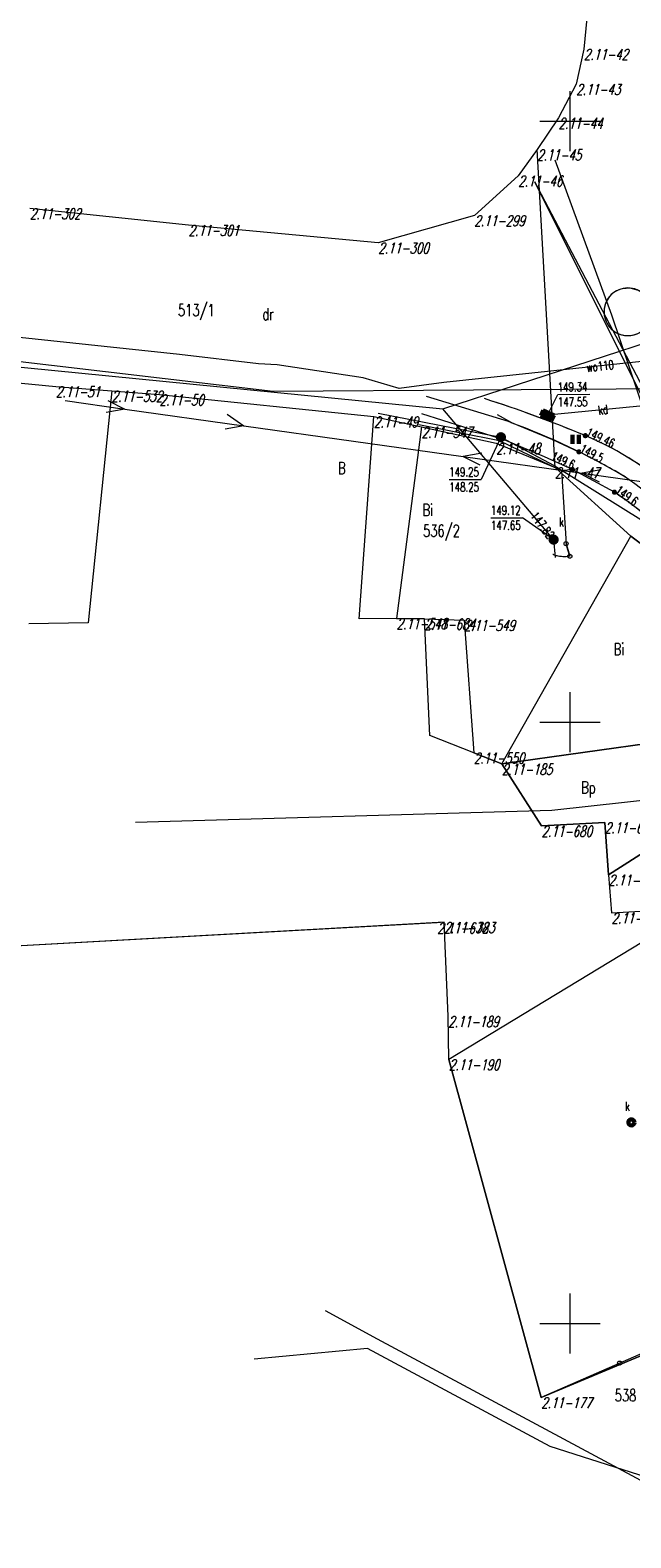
# Model space of a CAD drawing. Header units: metres. Extents: x 7582703 to 7587334, y 6019078 to 6022350.
# Tile 55 of 88: x 7584505 to 7584555, y 6021032 to 6021158. Entities that reach past the tile are written whole.
import ezdxf
from ezdxf.enums import TextEntityAlignment as Align

# ---------------------------------------------------------------- set-up
doc = ezdxf.new("R2010")
doc.units = ezdxf.units.M
doc.header["$MEASUREMENT"] = 0
doc.linetypes.add('EGDE', pattern=[0])
doc.layers.get('0').update_dxf_attribs({"color": 250, "linetype": 'CONTINUOUS', "lineweight": 100})
doc.layers.add('Dzialki', color=7, linetype='EGDE', lineweight=60)
doc.styles.get("Standard").update_dxf_attribs({"font": 'Simplex.SHX', "width": 0.75})

# ---------------------------------------------------------------- blocks, each defined once
blk = doc.blocks.new('1_OTRN')
at = {"linetype": 'Continuous'}
blk.add_circle((0, 0), 0.045, dxfattribs=at)
blk = doc.blocks.new('1_OTRS')
at = {"linetype": 'Continuous'}
blk.add_circle((0, 0), 0.045, dxfattribs=at)
blk = doc.blocks.new('1_OTZT')
at = {"linetype": 'Continuous'}
for p, q in [((-0.2625, -0.375), (-0.2625, 0.375)), ((0.2625, -0.375), (0.2625, 0.375))]:
    blk.add_line(p, q, dxfattribs=at)
blk = doc.blocks.new('4_SUKK')
at = {"linetype": 'Continuous'}
for p, q in [((-0.5, -0.25), (-0.5, 0.25)), ((-0.5, 0.25), (0.5, 0.25)), ((-0.175, 0.25), (-0.175, -0.25)), ((0.175, 0.25), (0.175, -0.25)), ((0.5, 0.25), (0.5, -0.25)), ((0.5, -0.25), (-0.5, -0.25))]:
    blk.add_line(p, q, dxfattribs=at)
blk = doc.blocks.new('4_SUKS')
at = {"linetype": 'Continuous'}
blk.add_circle((0, 0), 0.25, dxfattribs=at)
blk = doc.blocks.new('4_SUPS')
at = {"linetype": 'Continuous'}
blk.add_circle((0, 0), 0.0625, dxfattribs=at)
blk = doc.blocks.new('4_SUPK')
at = {"linetype": 'Continuous'}
blk.add_circle((0, 0), 0.25, dxfattribs=at)

msp = doc.modelspace()

# ---------------------------------------------------------------- linework, layer by layer
at = {"layer": 'Dzialki', "lineweight": 9}
for p, q in [((7584551.77, 6021162.3), (7584551.16, 6021155.99)), ((7584551.77, 6021162.3), (7584551.16, 6021155.99)), ((7584551.16, 6021155.99), (7584550.51, 6021153.08)), ((7584551.16, 6021155.99), (7584550.51, 6021153.08)), ((7584550.51, 6021153.08), (7584549.04, 6021150.26)), ((7584550.51, 6021153.08), (7584549.04, 6021150.26)), ((7584550, 6021147.5), (7584550, 6021152.5)), ((7584549.04, 6021150.26), (7584547.26, 6021147.63)), ((7584549.04, 6021150.26), (7584547.26, 6021147.63)), ((7584547.5, 6021150), (7584552.5, 6021150)), ((7584547.26, 6021147.63), (7584545.69, 6021145.46)), ((7584547.26, 6021147.63), (7584545.69, 6021145.46)), ((7584548.75, 6021121.2), (7584547.26, 6021147.63)), ((7584548.75, 6021121.2), (7584547.26, 6021147.63)), ((7584548.74, 6021146.77), (7584553.44, 6021133.89)), ((7584545.69, 6021145.46), (7584542.04, 6021142.16)), ((7584545.69, 6021145.46), (7584542.04, 6021142.16)), ((7584559.55, 6021119.93), (7584547.07, 6021144.94)), ((7584556.94, 6021126.19), (7584547.07, 6021144.94)), ((7584518.26, 6021141.35), (7584505.07, 6021142.74)), ((7584518.26, 6021141.35), (7584505.07, 6021142.74)), ((7584534.05, 6021139.88), (7584518.26, 6021141.35)), ((7584534.05, 6021139.88), (7584518.26, 6021141.35)), ((7584542.04, 6021142.16), (7584534.05, 6021139.88)), ((7584542.04, 6021142.16), (7584534.05, 6021139.88)), ((7584554.36, 6021136.07), (7584554.97, 6021136.12)), ((7584554.97, 6021136.12), (7584555.57, 6021135.97)), ((7584539.42, 6021126.08), (7584566.79, 6021134.97)), ((7584553.44, 6021133.89), (7584559.42, 6021116.17)), ((7584477.97, 6021133.1), (7584525.29, 6021127.55)), ((7584517.51, 6021130.59), (7584494.15, 6021133.06)), ((7584485.23, 6021131.4), (7584539.42, 6021126.08)), ((7584480.78, 6021130.53), (7584507.23, 6021127.93)), ((7584480.78, 6021130.53), (7584507.23, 6021127.93)), ((7584524.09, 6021129.81), (7584517.51, 6021130.59)), ((7584525.64, 6021129.73), (7584524.09, 6021129.81)), ((7584532.8, 6021128.65), (7584525.64, 6021129.73)), ((7584559.24, 6021130.34), (7584539.5, 6021128.26)), ((7584535.78, 6021127.77), (7584532.8, 6021128.65)), ((7584507.23, 6021127.93), (7584511.87, 6021127.56)), ((7584507.23, 6021127.93), (7584511.87, 6021127.56)), ((7584511.87, 6021127.56), (7584509.92, 6021108.26)), ((7584511.87, 6021127.56), (7584515.86, 6021127.25)), ((7584511.87, 6021127.56), (7584515.86, 6021127.25)), ((7584515.86, 6021127.25), (7584533.69, 6021125.42)), ((7584515.86, 6021127.25), (7584533.69, 6021125.42)), ((7584525.29, 6021127.55), (7584541.96, 6021127.65)), ((7584539.5, 6021128.26), (7584535.78, 6021127.77)), ((7584541.96, 6021127.65), (7584559.6, 6021127.76)), ((7584548.12, 6021125.53), (7584548.98, 6021127.26)), ((7584548.98, 6021127.26), (7584551.64, 6021127.28)), ((7584508.01, 6021126.75), (7584512.96, 6021126.05)), ((7584512.96, 6021126.05), (7584511.41, 6021125.77)), ((7584511.55, 6021126.76), (7584512.96, 6021126.05)), ((7584512.96, 6021126.05), (7584522.86, 6021124.66)), ((7584538.04, 6021127.13), (7584544.86, 6021125.03)), ((7584548.63, 6021115.19), (7584539.42, 6021126.08)), ((7584557.98, 6021126.5), (7584548.12, 6021125.53)), ((7584521.48, 6021125.62), (7584522.86, 6021124.66)), ((7584532.45, 6021108.6), (7584533.69, 6021125.42)), ((7584533.69, 6021125.42), (7584537.65, 6021124.56)), ((7584533.69, 6021125.42), (7584537.65, 6021124.56)), ((7584534.05, 6021125.71), (7584544.25, 6021123.71)), ((7584544.13, 6021123.42), (7584537.42, 6021124.74)), ((7584544.66, 6021123.43), (7584537.67, 6021125.66)), ((7584543.95, 6021125.6), (7584545.12, 6021124.92)), ((7584544.86, 6021125.03), (7584548.54, 6021123.52)), ((7584522.86, 6021124.66), (7584521.31, 6021124.38)), ((7584522.86, 6021124.66), (7584541.1, 6021122.1)), ((7584537.65, 6021124.56), (7584535.57, 6021108.64)), ((7584537.65, 6021124.56), (7584535.57, 6021108.64)), ((7584537.65, 6021124.56), (7584543.85, 6021123.2)), ((7584537.65, 6021124.56), (7584543.85, 6021123.2)), ((7584544.25, 6021123.71), (7584542.61, 6021120.2)), ((7584544.25, 6021123.71), (7584548.67, 6021121.35)), ((7584547.88, 6021122.08), (7584544.66, 6021123.43)), ((7584548.54, 6021123.52), (7584550.74, 6021122.49)), ((7584542.65, 6021122.39), (7584541.1, 6021122.1)), ((7584543.85, 6021123.2), (7584548.75, 6021121.2)), ((7584543.85, 6021123.2), (7584548.75, 6021121.2)), ((7584549.28, 6021120.9), (7584544.13, 6021123.42)), ((7584541.1, 6021122.1), (7584551, 6021120.71)), ((7584541.1, 6021122.1), (7584542.51, 6021121.4)), ((7584550.2, 6021121.02), (7584547.88, 6021122.08)), ((7584548.67, 6021121.35), (7584562.48, 6021112.74)), ((7584555.05, 6021115.47), (7584548.75, 6021121.2)), ((7584555.05, 6021115.47), (7584548.75, 6021121.2)), ((7584550.2, 6021121.02), (7584549.28, 6021120.9)), ((7584553.69, 6021119.14), (7584550.2, 6021121.02)), ((7584553.69, 6021119.14), (7584550.2, 6021121.02)), ((7584552.56, 6021121), (7584551, 6021120.71)), ((7584539.95, 6021120.18), (7584542.61, 6021120.2)), ((7584549.28, 6021120.9), (7584549.67, 6021114.85)), ((7584549.28, 6021120.9), (7584549.67, 6021114.85)), ((7584551, 6021120.71), (7584555.95, 6021120.02)), ((7584551, 6021120.71), (7584552.42, 6021120.01)), ((7584543.41, 6021116.99), (7584546.05, 6021117)), ((7584548.63, 6021115.19), (7584546.05, 6021117)), ((7584544.32, 6021096.53), (7584555.05, 6021115.47)), ((7584544.32, 6021096.53), (7584555.05, 6021115.47)), ((7584548.63, 6021115.19), (7584548.76, 6021113.7)), ((7584549.67, 6021114.85), (7584549.98, 6021113.81)), ((7584549.83, 6021114.33), (7584549.67, 6021114.85)), ((7584555.05, 6021115.47), (7584563.54, 6021109.1)), ((7584563.54, 6021109.1), (7584555.05, 6021115.47)), ((7584548.61, 6021113.94), (7584548.58, 6021113.96)), ((7584548.69, 6021113.91), (7584548.61, 6021113.94)), ((7584548.77, 6021113.88), (7584548.69, 6021113.91)), ((7584548.85, 6021113.85), (7584548.77, 6021113.88)), ((7584548.94, 6021113.83), (7584548.85, 6021113.85)), ((7584549.02, 6021113.81), (7584548.94, 6021113.83)), ((7584549.12, 6021113.8), (7584549.02, 6021113.81)), ((7584549.21, 6021113.78), (7584549.12, 6021113.8)), ((7584549.3, 6021113.78), (7584549.21, 6021113.78)), ((7584549.4, 6021113.77), (7584549.3, 6021113.78)), ((7584549.49, 6021113.77), (7584549.4, 6021113.77)), ((7584549.59, 6021113.77), (7584549.49, 6021113.77)), ((7584549.69, 6021113.77), (7584549.59, 6021113.77)), ((7584549.78, 6021113.78), (7584549.69, 6021113.77)), ((7584549.88, 6021113.8), (7584549.78, 6021113.78)), ((7584549.98, 6021113.81), (7584549.83, 6021114.33)), ((7584549.98, 6021113.81), (7584549.88, 6021113.8)), ((7584535.57, 6021108.64), (7584532.45, 6021108.6)), ((7584535.57, 6021108.64), (7584537.89, 6021108.59)), ((7584537.89, 6021108.59), (7584535.57, 6021108.64)), ((7584537.89, 6021108.59), (7584541.2, 6021108.5)), ((7584538.35, 6021098.9), (7584537.89, 6021108.59)), ((7584537.89, 6021108.59), (7584541.2, 6021108.5)), ((7584541.2, 6021108.5), (7584541.99, 6021097.46)), ((7584541.2, 6021108.5), (7584541.99, 6021097.46)), ((7584509.92, 6021108.26), (7584504.99, 6021108.18)), ((7584550, 6021097.5), (7584550, 6021102.5)), ((7584568.97, 6021099.99), (7584544.32, 6021096.53)), ((7584544.32, 6021096.53), (7584568.97, 6021099.99)), ((7584547.5, 6021100), (7584552.5, 6021100)), ((7584541.99, 6021097.46), (7584538.35, 6021098.9)), ((7584541.99, 6021097.46), (7584544.32, 6021096.53)), ((7584544.32, 6021096.53), (7584541.99, 6021097.46)), ((7584553.21, 6021087.31), (7584569.94, 6021098.07)), ((7584569.94, 6021098.07), (7584553.21, 6021087.31)), ((7584544.32, 6021096.53), (7584547.63, 6021091.38)), ((7584547.63, 6021091.38), (7584544.32, 6021096.53)), ((7584548.49, 6021092.69), (7584565.81, 6021094.62)), ((7584513.84, 6021091.69), (7584548.49, 6021092.69)), ((7584547.63, 6021091.38), (7584552.89, 6021091.67)), ((7584552.89, 6021091.67), (7584547.63, 6021091.38)), ((7584552.89, 6021091.67), (7584553.21, 6021087.31)), ((7584553.21, 6021087.31), (7584552.89, 6021091.67)), ((7584553.21, 6021087.31), (7584553.45, 6021084.15)), ((7584539.52, 6021083.37), (7584486.51, 6021080.4)), ((7584538.96, 6021083.33), (7584486.51, 6021080.4)), ((7584539.52, 6021083.37), (7584538.96, 6021083.33)), ((7584539.87, 6021075.55), (7584539.52, 6021083.37)), ((7584539.87, 6021075.55), (7584539.52, 6021083.37)), ((7584560.7, 6021084.55), (7584539.93, 6021071.96)), ((7584553.45, 6021084.15), (7584560.7, 6021084.55)), ((7584539.93, 6021071.96), (7584539.87, 6021075.55)), ((7584539.93, 6021071.96), (7584539.87, 6021075.55)), ((7584539.93, 6021071.96), (7584547.6, 6021043.85)), ((7584547.6, 6021043.85), (7584539.93, 6021071.96)), ((7584550, 6021047.5), (7584550, 6021052.5)), ((7584533.97, 6021048.7), (7584529.65, 6021051.04)), ((7584547.5, 6021050), (7584552.5, 6021050)), ((7584561, 6021049.7), (7584554.13, 6021046.7)), ((7584564.76, 6021032.17), (7584533.97, 6021048.7)), ((7584547.6, 6021043.85), (7584560.75, 6021049.35)), ((7584560.75, 6021049.35), (7584547.6, 6021043.85)), ((7584533.14, 6021047.9), (7584523.71, 6021047.03)), ((7584548.34, 6021039.77), (7584533.14, 6021047.9)), ((7584554.13, 6021046.7), (7584547.59, 6021043.85)), ((7584559.96, 6021036.04), (7584548.34, 6021039.77))]:
    msp.add_line(p, q, dxfattribs=at)
for centre in [(7584549.67, 6021114.85), (7584549.98, 6021113.81), (7584554.13, 6021046.7)]:
    msp.add_circle(centre, 0.17, dxfattribs=at)
for centre, radius, start, end in [((7584554.81, 6021134.14), 1.98, 355.8348, 173.3506), ((7584554.81, 6021134.14), 1.98, 337.9394, 156.7681), ((7584554.81, 6021134.14), 1.98, 156.7687, 337.9388), ((7584554.81, 6021134.14), 1.98, 156.7489, 337.878), ((7584554.81, 6021134.14), 1.98, 173.3512, 355.8343), ((7584509.64, 6021023.47), 108.66, 67.4726, 72.183), ((7584509.1, 6021021.7), 110.51, 67.5655, 72.194), ((7584509.64, 6021023.47), 108.66, 67.4726, 72.183), ((7584524.27, 6021068.9), 59.77, 59.6992, 69.59), ((7584541.31, 6021099.87), 25.95, 46.8607, 67.4109), ((7584541.22, 6021099.77), 26.08, 46.8871, 67.3452), ((7584541.31, 6021099.87), 25.95, 46.8607, 67.4109), ((7584524.24, 6021068.85), 59.83, 59.7012, 63.709), ((7584521.82, 6021073.75), 57.01, 45.6572, 55.1063), ((7584521.82, 6021073.75), 57, 45.6567, 55.1068), ((7584523.96, 6021076.44), 52.03, 45.3091, 55.1515), ((7584524.83, 6021077.49), 50.68, 45.1772, 55.2835)]:
    msp.add_arc(centre, radius, start, end, dxfattribs=at)

# ---------------------------------------------------------------- block references
for name, p, rotation in [('4_SUKK', (7584548.12, 6021125.53), 155.338927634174), ('1_OTRS', (7584551.27, 6021123.84), 0.4138994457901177)]:
    msp.add_blockref(name, p, dxfattribs=dict(at, rotation=rotation))
for name, p in [('4_SUPS', (7584548.12, 6021125.53)), ('4_SUPK', (7584544.25, 6021123.71)), ('4_SUPS', (7584544.25, 6021123.71)), ('1_OTZT', (7584550.47, 6021123.54)), ('1_OTRN', (7584550.74, 6021122.49)), ('1_OTRN', (7584550.2, 6021121.02)), ('1_OTRN', (7584553.69, 6021119.14)), ('4_SUKS', (7584548.63, 6021115.19)), ('4_SUPS', (7584548.46, 6021115.39)), ('4_SUPS', (7584548.63, 6021115.19)), ('4_SUKS', (7584555.1, 6021066.72))]:
    msp.add_blockref(name, p, dxfattribs=at)

# ---------------------------------------------------------------- texts
at = {"layer": 'Dzialki', "lineweight": 9, "oblique": 15, "width": 0.7}
for s, p in [('2.11-42', (7584551.16, 6021155.99)), ('2.11-43', (7584550.51, 6021153.08)), ('2.11-44', (7584549.04, 6021150.26)), ('2.11-45', (7584547.26, 6021147.63)), ('2.11-46', (7584545.69, 6021145.46)), ('2.11-302', (7584505.07, 6021142.74)), ('2.11-301', (7584518.26, 6021141.35)), ('2.11-299', (7584542.04, 6021142.16)), ('2.11-300', (7584534.05, 6021139.88)), ('2.11-51', (7584507.23, 6021127.93)), ('2.11-532', (7584511.87, 6021127.56)), ('2.11-50', (7584515.86, 6021127.25)), ('2.11-49', (7584533.69, 6021125.42)), ('2.11-547', (7584537.65, 6021124.56)), ('2.11-48', (7584543.85, 6021123.2)), ('2.11-47', (7584548.75, 6021121.2)), ('2.11-548', (7584535.57, 6021108.64)), ('2.11-684', (7584537.89, 6021108.59)), ('2.11-549', (7584541.2, 6021108.5)), ('2.11-550', (7584541.99, 6021097.46)), ('2.11-185', (7584544.32, 6021096.53)), ('2.11-680', (7584547.63, 6021091.38)), ('2.11-683', (7584552.89, 6021091.67)), ('2.11-681', (7584553.21, 6021087.31)), ('2.11-678', (7584538.96, 6021083.33)), ('2.11-323', (7584539.52, 6021083.37)), ('2.11-682', (7584553.45, 6021084.15)), ('2.11-189', (7584539.87, 6021075.55)), ('2.11-190', (7584539.93, 6021071.96)), ('2.11-177', (7584547.6, 6021043.85))]:
    msp.add_text(s, height=0.9, dxfattribs=at).set_placement(p, align=Align.TOP_LEFT)
at = {"layer": 'Dzialki', "lineweight": 9, "width": 0.7}
for s, height, p in [('513/1', 1, (7584517.38, 6021134.78)), ('dr', 1, (7584524.4, 6021134.45)), ('B', 1, (7584530.69, 6021121.64)), ('Bi', 1, (7584537.73, 6021118.16)), ('536/2', 1, (7584537.77, 6021116.42)), ('Bi', 1, (7584553.63, 6021106.58)), ('Bp', 1, (7584550.93, 6021095.08)), ('k', 0.75, (7584554.59, 6021068.43)), ('538', 1, (7584553.72, 6021044.52))]:
    msp.add_text(s, height=height, dxfattribs=at).set_placement(p, align=Align.TOP_LEFT)
for s, rotation, p in [('wo110', 6.0021, (7584552.51, 6021129.63)), ('kd', 7.0988, (7584552.74, 6021125.99))]:
    msp.add_text(s, height=0.75, rotation=rotation, dxfattribs=at).set_placement(p, align=Align.MIDDLE)
for s, rotation, p in [('149.34', 0.4139, (7584548.97, 6021128.26)), ('147.55', 0.4139, (7584548.98, 6021127.01)), ('149.25', 0.41, (7584539.94, 6021121.18)), ('148.25', 0.41, (7584539.95, 6021119.93)), ('149.12', 0.4139, (7584543.41, 6021117.99)), ('147.65', 0.4139, (7584543.42, 6021116.74))]:
    msp.add_text(s, height=0.75, rotation=rotation, dxfattribs=at).set_placement(p, align=Align.TOP_LEFT)
for s, rotation, p in [('149.46', 334.8182, (7584551.27, 6021123.84)), ('149.5', 332.8908, (7584550.74, 6021122.49)), ('149.6', 324.0327, (7584553.69, 6021119.14))]:
    msp.add_text(s, height=0.75, rotation=rotation, dxfattribs=at).set_placement(p)
msp.add_text('149.6', height=0.75, rotation=335.5286, dxfattribs=at).set_placement((7584550.2, 6021121.02), align=Align.RIGHT)
msp.add_text('147.82', height=0.75, rotation=307.3344, dxfattribs=at).set_placement((7584548.46, 6021115.39), align=Align.MIDDLE_RIGHT)
msp.add_text('k', height=0.75, dxfattribs=at).set_placement((7584549.48, 6021117.04), align=Align.TOP_RIGHT)

doc.saveas('drawing.dxf')
